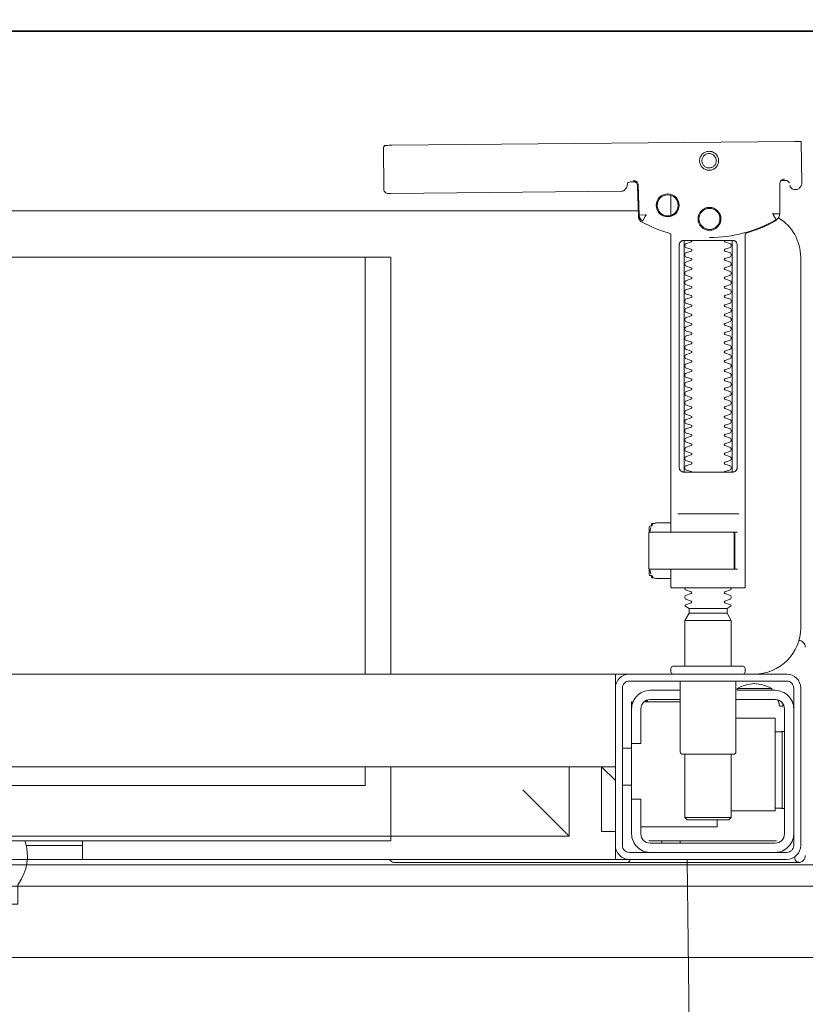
# Model space of a CAD drawing. Header units: millimetres. Extents: x 23192 to 177760, y -399809 to -79279.
# Tile 207 of 256: x 59283 to 59300, y -197840 to -197819. Entities that reach past the tile are written whole.
import ezdxf

# ---------------------------------------------------------------- set-up
doc = ezdxf.new("R2010")
doc.units = ezdxf.units.MM
doc.layers.get('0').update_dxf_attribs({"lineweight": 0})
for name, color, linetype, lineweight in [('!! 2  nowe sciany - remont', 2, 'Continuous', 35), ('!! 2 ZABUDOWA GK-MDF', 54, 'Continuous', 13), ('!! 2_wypos-sanitarne', 240, 'Continuous', 9), ('!! wymiary osi', 250, 'Continuous', 9)]:
    doc.layers.add(name, color=color, linetype=linetype, lineweight=lineweight)
doc.layers.add('!!_@ wypos sanit nd', color=7, linetype='Continuous', lineweight=0, plot=False)
doc.layers.add('Powierzchnia', color=140, linetype='Continuous', lineweight=5, plot=False)
doc.styles.add('TXT', font='simplex.shx')
doc.dimstyles.new('DIM50', dxfattribs={"dimscale": 5, "dimtxt": 2.5, "dimasz": 1.5, "dimexe": 0, "dimexo": 0, "dimgap": 0.5, "dimtad": 1, "dimdec": 4, "dimrnd": 0.5, "dimdsep": 46, "dimtxsty": 'TXT', "dimblk1": 'TICK1', "dimblk2": 'TICK1', "dimsah": 1, "dimcen": 0, "dimse1": 1, "dimse2": 1, "dimclrd": 1, "dimclre": 7, "dimclrt": 9, "dimadec": 0, "dimazin": 0, "dimtfac": 1, "dimtdec": 4, "dimtmove": 2, "dimatfit": 3, "dimldrblk": 'TICK1', "dimfxl": 1, "dimtolj": 1, "dimarcsym": 0})

# ---------------------------------------------------------------- blocks, each defined once
blk = doc.blocks.new('A$C324a30b8')
for points in [[(0.17552, 0), (0.17692, -0.11958), (0.17797, -0.23916), (0.17832, -0.47832)], [(-0.17552, 0), (0.17552, 0)]]:
    blk.add_lwpolyline(points)
blk = doc.blocks.new('A$C4ebe9e89')
for points in [[(0.16424, 0.15596), (0.16327, 0.15595), (0.16304, 0.15592), (0.16283, 0.15584), (0.16262, 0.15571), (0.16265, 0.15575), (0.16259, 0.15555), (0.16257, 0.15535, -0.157432), (0.16238, 0.15476), (0.1621, 0.15436, -0.241147), (0.16129, 0.15393), (0.1115, 0.15346), (0.11134, 0.15345), (0.11119, 0.15345), (0.11107, 0.15345), (0.11094, 0.15346), (0.11078, 0.15348), (0.11062, 0.15353), (0.11047, 0.15361), (0.11033, 0.15371), (0.11022, 0.15383), (0.11012, 0.15397), (0.11005, 0.15412), (0.11001, 0.15428), (0.11, 0.15445), (0.10995, 0.16345), (0.11023, 0.16384)], [(0.19647, 0.15658), (0.19626, 0.15656), (0.19605, 0.15648), (0.19585, 0.15635), (0.19566, 0.15614, 0.132231), (0.19551, 0.15564), (0.19546, 0.14909)], [(0.19768, 0.15528, 0.415336), (0.19869, 0.15429)], [(0.19885, 0.1543), (0.19898, 0.1543), (0.19913, 0.15431), (0.19927, 0.15434), (0.19941, 0.1544), (0.19953, 0.15447), (0.19965, 0.15456), (0.19975, 0.15466), (0.20007, 0.15512, 0.158481), (0.20026, 0.15571)], [(0.18031, 0.14393, 0.125713), (0.19466, 0.14774, 0.121439), (0.19519, 0.14823, -0.262119), (0.2, 0.13968), (0.2, 0.05968, -0.414214), (0.19, 0.04968), (0.18752, 0.04968, 0.405519), (0.188, 0.05018), (0.188, 0.05088, 0.414214), (0.1875, 0.05138), (0.1725, 0.05138, 0.414214), (0.172, 0.05088), (0.172, 0.05018, 0.405519), (0.17249, 0.04968, 0.001664), (0.15993, 0.04968)], [(0.172, 0.07232), (0.172, 0.06852, 0.414214), (0.1722, 0.06832), (0.18462, 0.06832), (0.1878, 0.06832, 0.414214), (0.188, 0.06852), (0.188, 0.14485), (0.18885, 0.1451), (0.18969, 0.14537), (0.19052, 0.14568), (0.19134, 0.146), (0.19215, 0.14635), (0.19295, 0.14672), (0.19374, 0.14712), (0.19456, 0.14756), (0.19465, 0.14762), (0.19473, 0.14768), (0.19481, 0.14775), (0.19488, 0.14782), (0.19495, 0.1479), (0.19502, 0.14799)], [(0.17647, 0.09332, 0.182836), (0.17637, 0.09341), (0.17515, 0.09381, 0.050055), (0.175, 0.09408), (0.175, 0.09436, 0.050055), (0.17515, 0.09462), (0.17637, 0.09503, 0.719897), (0.17637, 0.09541), (0.17515, 0.09581, 0.050055), (0.175, 0.09608), (0.175, 0.09636, 0.050055), (0.17515, 0.09662), (0.17637, 0.09703, 0.719897), (0.17637, 0.09741), (0.17515, 0.09781, 0.050055), (0.175, 0.09808), (0.175, 0.09836, 0.050055), (0.17515, 0.09862), (0.17637, 0.09903, 0.719897), (0.17637, 0.09941), (0.17515, 0.09981, 0.050055), (0.175, 0.10008), (0.175, 0.10036, 0.050055), (0.17515, 0.10062), (0.17637, 0.10103, 0.719897), (0.17637, 0.10141), (0.17515, 0.10181, 0.050055), (0.175, 0.10208), (0.175, 0.10236, 0.050055), (0.17515, 0.10262), (0.17637, 0.10303, 0.719897), (0.17637, 0.10341), (0.17515, 0.10381, 0.050055), (0.175, 0.10408), (0.175, 0.10436, 0.050055), (0.17515, 0.10462), (0.17637, 0.10503, 0.719897), (0.17637, 0.10541), (0.17515, 0.10581, 0.050055), (0.175, 0.10608), (0.175, 0.10636, 0.050055), (0.17515, 0.10662), (0.17637, 0.10703, 0.719897), (0.17637, 0.10741), (0.17515, 0.10781, 0.050055), (0.175, 0.10808), (0.175, 0.10836, 0.050055), (0.17515, 0.10862), (0.17637, 0.10903, 0.719897), (0.17637, 0.10941), (0.17515, 0.10981, 0.050055), (0.175, 0.11008), (0.175, 0.11036, 0.050055), (0.17515, 0.11062), (0.17637, 0.11103, 0.719897), (0.17637, 0.11141), (0.17515, 0.11181, 0.050055), (0.175, 0.11208), (0.175, 0.11236, 0.050055), (0.17515, 0.11262), (0.17637, 0.11303, 0.719897), (0.17637, 0.11341), (0.17515, 0.11381, 0.050055), (0.175, 0.11408), (0.175, 0.11436, 0.050055), (0.17515, 0.11462), (0.17637, 0.11503, 0.719897), (0.17637, 0.11541), (0.17515, 0.11581, 0.050055), (0.175, 0.11608), (0.175, 0.11636, 0.050055), (0.17515, 0.11662), (0.17637, 0.11703, 0.719897), (0.17637, 0.11741), (0.17515, 0.11781, 0.050055), (0.175, 0.11808), (0.175, 0.11836, 0.050055), (0.17515, 0.11862), (0.17637, 0.11903, 0.719897), (0.17637, 0.11941), (0.17515, 0.11981, 0.050055), (0.175, 0.12008), (0.175, 0.12036, 0.050055), (0.17515, 0.12062), (0.17637, 0.12103, 0.719897), (0.17637, 0.12141), (0.17515, 0.12181, 0.050055), (0.175, 0.12208), (0.175, 0.12236, 0.050055), (0.17515, 0.12262), (0.17637, 0.12303, 0.719897), (0.17637, 0.12341), (0.17515, 0.12381, 0.050055), (0.175, 0.12408), (0.175, 0.12436, 0.050055), (0.17515, 0.12462), (0.17637, 0.12503, 0.719897), (0.17637, 0.12541), (0.17515, 0.12581, 0.050055), (0.175, 0.12608), (0.175, 0.12636, 0.050055), (0.17515, 0.12662), (0.17637, 0.12703, 0.719897), (0.17637, 0.12741), (0.17515, 0.12781, 0.050055), (0.175, 0.12808), (0.175, 0.12836, 0.050055), (0.17515, 0.12862), (0.17637, 0.12903, 0.719897), (0.17637, 0.12941), (0.17515, 0.12981, 0.050055), (0.175, 0.13008), (0.175, 0.13036, 0.050055), (0.17515, 0.13062), (0.17637, 0.13103, 0.719897), (0.17637, 0.13141), (0.17515, 0.13181, 0.050055), (0.175, 0.13208), (0.175, 0.13236, 0.050055), (0.17515, 0.13262), (0.17637, 0.13303, 0.719897), (0.17637, 0.13341), (0.17515, 0.13381, 0.050055), (0.175, 0.13408), (0.175, 0.13436, 0.050055), (0.17515, 0.13462), (0.17637, 0.13503, 0.719897), (0.17637, 0.13541), (0.17515, 0.13581, 0.050055), (0.175, 0.13608), (0.175, 0.13636, 0.050055), (0.17515, 0.13662), (0.17637, 0.13703, 0.719897), (0.17637, 0.13741), (0.17515, 0.13781, 0.050055), (0.175, 0.13808), (0.175, 0.13836, 0.050055), (0.17515, 0.13862), (0.17637, 0.13903, 0.719897), (0.17637, 0.13941), (0.17515, 0.13981, 0.050055), (0.175, 0.14008), (0.175, 0.14036, 0.050055), (0.17515, 0.14062), (0.17637, 0.14103, 0.719897), (0.17637, 0.14141), (0.17515, 0.14181, 0.050055), (0.175, 0.14208), (0.175, 0.14236, 0.050055), (0.17515, 0.14262), (0.17637, 0.14303, 0.474594), (0.17647, 0.14332)], [(0.18353, 0.14332, 0.474594), (0.18364, 0.14303), (0.18486, 0.14262, 0.050055), (0.185, 0.14236), (0.185, 0.14208, 0.050055), (0.18486, 0.14181), (0.18364, 0.14141, 0.719897), (0.18364, 0.14103), (0.18486, 0.14062, 0.050055), (0.185, 0.14036), (0.185, 0.14008, 0.050055), (0.18486, 0.13981), (0.18364, 0.13941, 0.719897), (0.18364, 0.13903), (0.18486, 0.13862, 0.050055), (0.185, 0.13836), (0.185, 0.13808, 0.050055), (0.18486, 0.13781), (0.18364, 0.13741, 0.719897), (0.18364, 0.13703), (0.18486, 0.13662, 0.050055), (0.185, 0.13636), (0.185, 0.13608, 0.050055), (0.18486, 0.13581), (0.18364, 0.13541, 0.719897), (0.18364, 0.13503), (0.18486, 0.13462, 0.050055), (0.185, 0.13436), (0.185, 0.13408, 0.050055), (0.18486, 0.13381), (0.18364, 0.13341, 0.719897), (0.18364, 0.13303), (0.18486, 0.13262, 0.050055), (0.185, 0.13236), (0.185, 0.13208, 0.050055), (0.18486, 0.13181), (0.18364, 0.13141, 0.719897), (0.18364, 0.13103), (0.18486, 0.13062, 0.050055), (0.185, 0.13036), (0.185, 0.13008, 0.050055), (0.18486, 0.12981), (0.18364, 0.12941, 0.719897), (0.18364, 0.12903), (0.18486, 0.12862, 0.050055), (0.185, 0.12836), (0.185, 0.12808, 0.050055), (0.18486, 0.12781), (0.18364, 0.12741, 0.719897), (0.18364, 0.12703), (0.18486, 0.12662, 0.050055), (0.185, 0.12636), (0.185, 0.12608, 0.050055), (0.18486, 0.12581), (0.18364, 0.12541, 0.719897), (0.18364, 0.12503), (0.18486, 0.12462, 0.050055), (0.185, 0.12436), (0.185, 0.12408, 0.050055), (0.18486, 0.12381), (0.18364, 0.12341, 0.719897), (0.18364, 0.12303), (0.18486, 0.12262, 0.050055), (0.185, 0.12236), (0.185, 0.12208, 0.050055), (0.18486, 0.12181), (0.18364, 0.12141, 0.719897), (0.18364, 0.12103), (0.18486, 0.12062, 0.050055), (0.185, 0.12036), (0.185, 0.12008, 0.050055), (0.18486, 0.11981), (0.18364, 0.11941, 0.719897), (0.18364, 0.11903), (0.18486, 0.11862, 0.050055), (0.185, 0.11836), (0.185, 0.11808, 0.050055), (0.18486, 0.11781), (0.18364, 0.11741, 0.719897), (0.18364, 0.11703), (0.18486, 0.11662, 0.050055), (0.185, 0.11636), (0.185, 0.11608, 0.050055), (0.18486, 0.11581), (0.18364, 0.11541, 0.719897), (0.18364, 0.11503), (0.18486, 0.11462, 0.050055), (0.185, 0.11436), (0.185, 0.11408, 0.050055), (0.18486, 0.11381), (0.18364, 0.11341, 0.719897), (0.18364, 0.11303), (0.18486, 0.11262, 0.050055), (0.185, 0.11236), (0.185, 0.11208, 0.050055), (0.18486, 0.11181), (0.18364, 0.11141, 0.719897), (0.18364, 0.11103), (0.18486, 0.11062, 0.050055), (0.185, 0.11036), (0.185, 0.11008, 0.050055), (0.18486, 0.10981), (0.18364, 0.10941, 0.719897), (0.18364, 0.10903), (0.18486, 0.10862, 0.050055), (0.185, 0.10836), (0.185, 0.10808, 0.050055), (0.18486, 0.10781), (0.18364, 0.10741, 0.719897), (0.18364, 0.10703), (0.18486, 0.10662, 0.050055), (0.185, 0.10636), (0.185, 0.10608, 0.050055), (0.18486, 0.10581), (0.18364, 0.10541, 0.719897), (0.18364, 0.10503), (0.18486, 0.10462, 0.050055), (0.185, 0.10436), (0.185, 0.10408, 0.050055), (0.18486, 0.10381), (0.18364, 0.10341, 0.719897), (0.18364, 0.10303), (0.18486, 0.10262, 0.050055), (0.185, 0.10236), (0.185, 0.10208, 0.050055), (0.18486, 0.10181), (0.18364, 0.10141, 0.719897), (0.18364, 0.10103), (0.18486, 0.10062, 0.050055), (0.185, 0.10036), (0.185, 0.10008, 0.050055), (0.18486, 0.09981), (0.18364, 0.09941, 0.719897), (0.18364, 0.09903), (0.18486, 0.09862, 0.050055), (0.185, 0.09836), (0.185, 0.09808, 0.050055), (0.18486, 0.09781), (0.18364, 0.09741, 0.719897), (0.18364, 0.09703), (0.18486, 0.09662, 0.050055), (0.185, 0.09636), (0.185, 0.09608, 0.050055), (0.18486, 0.09581), (0.18364, 0.09541, 0.719897), (0.18364, 0.09503), (0.18486, 0.09462, 0.050055), (0.185, 0.09436), (0.185, 0.09408, 0.050055), (0.18486, 0.09381), (0.18364, 0.09341, 0.182836), (0.18353, 0.09332)], [(0.18575, 0.07252), (0.18575, 0.08011), (0.18572, 0.08022), (0.18564, 0.08029), (0.18555, 0.08032), (0.18565, 0.0803), (0.18573, 0.08024), (0.18577, 0.08014), (0.18577, 0.07252), (0.18574, 0.07241), (0.18567, 0.07234), (0.18547, 0.07232), (0.18558, 0.07237), (0.18564, 0.07252), (0.18564, 0.08012), (0.18557, 0.08027), (0.18547, 0.08032), (0.16743, 0.08032, 0.414214), (0.16723, 0.08012), (0.16723, 0.07252, 0.414214), (0.16743, 0.07232), (0.18547, 0.07232)], [(0.18556, 0.07232, 0.414213), (0.18576, 0.07252), (0.18575, 0.08011), (0.18575, 0.07252), (0.18572, 0.07241), (0.18565, 0.07234), (0.18555, 0.07232)], [(0.175, 0.06836), (0.175, 0.06812, -0.050055), (0.17515, 0.06786), (0.17636, 0.06745, -0.719897), (0.17636, 0.06707), (0.17515, 0.06666, -0.050055), (0.175, 0.0664), (0.175, 0.06612, -0.050055), (0.17515, 0.06586), (0.17636, 0.06545, -0.719897), (0.17636, 0.06507), (0.17515, 0.06466, -0.050055), (0.175, 0.0644), (0.1759, 0.06388), (0.1759, 0.06282), (0.175, 0.06126), (0.175, 0.05138)], [(0.185, 0.06836), (0.185, 0.06812, 0.050055), (0.18486, 0.06786), (0.18364, 0.06745, 0.719897), (0.18364, 0.06707), (0.18486, 0.06666, 0.050055), (0.185, 0.0664), (0.185, 0.06612, 0.050055), (0.18486, 0.06586), (0.18364, 0.06545, 0.719897), (0.18364, 0.06507), (0.18486, 0.06466, 0.050055), (0.185, 0.0644), (0.1841, 0.06388), (0.1841, 0.06282), (0.185, 0.06126), (0.185, 0.05138)], [(0.20011, 0.05684, 0.126559), (0.19962, 0.05693)], [(0.20099, 0.05547, 0.198909), (0.20055, 0.05654, 0.091301), (0.20011, 0.05684)], [(0.174, 0.04818), (0.174, 0.03288, 0.414214), (0.1745, 0.03238), (0.1855, 0.03238, 0.414214), (0.186, 0.03288), (0.186, 0.04818)], [(0.19375, 0.04656, 0.119096), (0.19, 0.04764, 0.119096), (0.18625, 0.04656)], [(0.16379, 0.04368), (0.1635, 0.04368), (0.1635, 0.04218, -0.414214), (0.1675, 0.04618), (0.174, 0.04618)], [(0.19375, 0.04618), (0.19375, 0.04656), (0.18625, 0.04656), (0.18625, 0.04618), (0.1945, 0.04618, -0.414214), (0.1985, 0.04218)], [(0.174, 0.04418), (0.1675, 0.04418, 0.414214), (0.1655, 0.04218), (0.1655, 0.03468), (0.1635, 0.03468), (0.1635, 0.01518, 0.414214), (0.1675, 0.01118)], [(0.1635, 0.02268), (0.1655, 0.02268), (0.1655, 0.01518, 0.414214), (0.1675, 0.01318), (0.1945, 0.01318, 0.414214), (0.1965, 0.01518), (0.1965, 0.04218, 0.414214), (0.1945, 0.04418), (0.186, 0.04418)], [(0.1945, 0.03721), (0.19515, 0.03722), (0.19542, 0.03722), (0.1956, 0.03722), (0.19567, 0.03722, 0.116465), (0.19589, 0.03728), (0.19601, 0.03733), (0.19601, 0.02063), (0.19589, 0.02068, 0.116465), (0.19567, 0.02074), (0.19542, 0.02074), (0.19515, 0.02074), (0.1945, 0.02075)], [(0.1945, 0.01118, 0.414214), (0.1985, 0.01518)], [(-0.04, 0.01368), (-0.03255, 0.01368, 0.236962), (-0.03118, 0.00443, -0.154353), (-0.031, 0.00386), (-0.031, 0), (0.031, 0), (0.031, 0.00386, -0.154353), (0.03118, 0.00443, 0.236962), (0.03256, 0.01368), (0.04, 0.01368)], [(0.11124, 0.00968), (0.11142, 0.00944), (0.11165, 0.00925), (0.11192, 0.0091), (0.1122, 0.00901), (0.1125, 0.00898), (0.1623, 0.00898, 0.326231), (0.16325, 0.00968)], [(0.1987, 0.01002, 0.000114), (0.1987, 0.01002, 0.517015), (0.20003, 0.00909), (0.19993, 0.00905), (0.19983, 0.00903), (0.19971, 0.009), (0.19958, 0.00899), (0.19948, 0.00899), (0.19903, 0.00899), (0.19841, 0.00899), (0.19771, 0.00899), (0.16428, 0.00899), (0.16393, 0.00899), (0.16357, 0.00899), (0.16323, 0.00899), (0.16294, 0.00899), (0.16269, 0.00899), (0.16249, 0.00899), (0.16237, 0.00899)], [(0.20011, 0.00912, 0.091301), (0.20055, 0.00942, 0.198909), (0.20099, 0.01048)]]:
    blk.add_lwpolyline(points, format="xyb")
for points in [[(0.19864, 0.1647), (0.11173, 0.16387)], [(0.20013, 0.1647), (0.20026, 0.15571)], [(0.16386, 0.15607), (0.16409, 0.15602), (0.16425, 0.15596), (0.1644, 0.15586), (0.16453, 0.15574), (0.16463, 0.1556), (0.16471, 0.15544), (0.16476, 0.15527), (0.16478, 0.1551), (0.16496, 0.14854), (0.16497, 0.14842), (0.16498, 0.14832), (0.16501, 0.14822), (0.16503, 0.14812), (0.16507, 0.14802), (0.16511, 0.14793), (0.16516, 0.14784), (0.16521, 0.14775), (0.16528, 0.14767), (0.16535, 0.14758), (0.16542, 0.14751), (0.1655, 0.14744), (0.16558, 0.14737), (0.16567, 0.14731), (0.16576, 0.14726), (0.16651, 0.14688), (0.16727, 0.14651), (0.16803, 0.14617), (0.16881, 0.14585), (0.1696, 0.14555), (0.17039, 0.14527), (0.17119, 0.14502), (0.172, 0.14478), (0.172, 0.08032)], [(0.1651, 0.14871), (0.16492, 0.1553), (0.1649, 0.15547), (0.16485, 0.15563), (0.16478, 0.15579), (0.16468, 0.15592), (0.16455, 0.15604), (0.16441, 0.15614), (0.16425, 0.15621), (0.16409, 0.15626), (0.16391, 0.15627)], [(0.19757, 0.15573), (0.19749, 0.15586), (0.19739, 0.15598), (0.19727, 0.15608), (0.19713, 0.15617), (0.19698, 0.15623), (0.19683, 0.15626), (0.19667, 0.15627), (0.19577, 0.15626)], [(0.172, 0.15305), (0.172, 0.14874)], [(0.16493, 0.14968), (-0.16477, 0.14968)], [(0.17483, 0.14232), (0.17483, 0.09432)], [(0.18523, 0.09432), (0.18523, 0.14232)], [(-0.11847, 0.04968), (-0.11847, 0.13968), (0.11153, 0.13968), (0.11153, 0.04968)], [(0.10602, 0.13968), (0.10602, 0.04968)], [(0.18662, 0.08432), (0.17345, 0.08432)], [(0.16732, 0.08028), (0.16732, 0.08144), (0.16736, 0.08156), (0.16746, 0.08164), (0.16767, 0.08169)], [(0.16751, 0.08053), (0.16754, 0.08079), (0.16766, 0.08132)], [(0.16811, 0.08203), (0.16776, 0.08162), (0.16776, 0.08196), (0.16779, 0.08207), (0.16786, 0.08214), (0.16797, 0.08218), (0.1681, 0.08219), (0.16822, 0.08219), (0.16842, 0.08221), (0.16887, 0.08232), (0.172, 0.08232)], [(0.16848, 0.08224), (0.16856, 0.0823), (0.16876, 0.08232)], [(0.17371, 0.08032), (0.18481, 0.08032), (0.18637, 0.08032)], [(0.16767, 0.07094), (0.16756, 0.07096), (0.16746, 0.07099), (0.16737, 0.07106), (0.16732, 0.0712), (0.16732, 0.07235)], [(0.18558, 0.07232), (0.18637, 0.07232)], [(0.16766, 0.07131), (0.16754, 0.07185), (0.16751, 0.0721)], [(0.172, 0.07032), (0.16887, 0.07032), (0.16842, 0.07042), (0.16831, 0.07044), (0.1682, 0.07044), (0.16806, 0.07045), (0.16795, 0.07046), (0.16783, 0.07052), (0.16776, 0.07067), (0.16776, 0.07101), (0.16811, 0.07061)], [(0.16876, 0.07032), (0.16866, 0.07032), (0.16848, 0.0704)], [(0.1759, 0.06388), (0.1841, 0.06388)], [(0.1841, 0.06282), (0.1759, 0.06282)], [(0.185, 0.06126), (0.175, 0.06126)], [(0.19963, 0.05696), (0.19976, 0.05695), (0.19988, 0.05692), (0.20001, 0.05688)], [(-0.16, 0.04668), (-0.16, 0.04968), (0.16, 0.04968), (0.16, 0.04668)], [(0.16, 0.03368), (0.16, 0.04568)], [(0.174, 0.04368), (0.16618, 0.04368)], [(0.167, 0.04412), (0.16693, 0.04403), (0.16687, 0.04393), (0.16681, 0.04381), (0.16675, 0.04368)], [(0.19499, 0.04412), (0.19506, 0.04404), (0.19512, 0.04395), (0.19517, 0.04385), (0.19521, 0.04376), (0.19525, 0.04365), (0.19528, 0.04355), (0.19531, 0.04344), (0.19533, 0.04333), (0.19535, 0.04322), (0.19537, 0.04311), (0.19538, 0.04301), (0.19539, 0.04291), (0.19538, 0.04281), (0.19547, 0.04278), (0.19557, 0.04278), (0.19568, 0.04278), (0.19578, 0.04278), (0.19589, 0.04278), (0.19613, 0.04278), (0.19616, 0.04288), (0.19615, 0.04299), (0.19613, 0.04311), (0.19609, 0.04324), (0.19605, 0.04336), (0.19594, 0.04357)], [(0.1635, 0.03468), (0.1635, 0.04218)], [(0.186, 0.04018), (0.1945, 0.04018), (0.1945, 0.02018), (0.185, 0.02018)], [(0.19591, 0.03729), (0.19602, 0.03729), (0.19616, 0.03729), (0.19632, 0.03729), (0.1965, 0.03729)], [(0.1615, 0.03368), (0.1635, 0.03368)], [(0.175, 0.03238), (0.175, 0.01872), (0.1755, 0.01822), (0.1845, 0.01822), (0.185, 0.01872), (0.185, 0.03238)], [(0.16, 0.02668), (0.157, 0.02968), (0.16, 0.02968), (-0.16, 0.02968), (-0.157, 0.02968), (-0.16, 0.02668)], [(0.10602, 0.02968), (0.10602, 0.0256), (-0.11847, 0.0256)], [(0.11153, 0.02968), (0.11153, 0.01468), (0.15, 0.01468)], [(0.14, 0.02468), (0.15, 0.01468), (0.15, 0.02968)], [(0.16, 0.01568), (0.157, 0.01568), (0.157, 0.02968)], [(0.1615, 0.02568), (0.1635, 0.02568)], [(0.1965, 0.02067), (0.19632, 0.02067), (0.19616, 0.02067), (0.19602, 0.02067), (0.19591, 0.02067)], [(0.1655, 0.01668), (0.182, 0.01668), (0.182, 0.01822)], [(0.185, 0.01872), (0.175, 0.01872)], [(0.045, 0.01368), (0.045, 0.00968)], [(0.16722, 0.01368), (0.19467, 0.01368), (0.19478, 0.01368)], [(0.17, 0.01318), (0.17, 0.01368)], [(0.174, 0.01318), (0.174, 0.01368)], [(0.03283, 0.01268), (0.045, 0.01268)], [(0.16, 0.01268), (0.16, 0.00968), (0.03305, 0.00968)]]:
    blk.add_lwpolyline(points)
for points in [[(0.18024, 0.15848), (0.18044, 0.15849), (0.18064, 0.15852), (0.18084, 0.15857), (0.18103, 0.15864), (0.18121, 0.15873), (0.18138, 0.15883), (0.18154, 0.15895), (0.18168, 0.15909), (0.18182, 0.15924), (0.18194, 0.1594), (0.18204, 0.15958), (0.18212, 0.15976), (0.18219, 0.15995), (0.18224, 0.16014), (0.18226, 0.16034), (0.18227, 0.16054), (0.18226, 0.16075), (0.18223, 0.16094), (0.18218, 0.16114), (0.18211, 0.16133), (0.18202, 0.16151), (0.18191, 0.16168), (0.18179, 0.16184), (0.18166, 0.16199), (0.18151, 0.16212), (0.18134, 0.16224), (0.18117, 0.16234), (0.18099, 0.16242), (0.1808, 0.16249), (0.1806, 0.16254), (0.1804, 0.16256), (0.1802, 0.16257), (0.18, 0.16256), (0.1798, 0.16253), (0.17961, 0.16248), (0.17942, 0.16241), (0.17924, 0.16232), (0.17907, 0.16222), (0.17891, 0.1621), (0.17876, 0.16196), (0.17863, 0.16181), (0.17851, 0.16165), (0.17841, 0.16147), (0.17832, 0.16129), (0.17826, 0.1611), (0.17821, 0.1609), (0.17818, 0.16071), (0.17818, 0.1605), (0.17819, 0.1603), (0.17822, 0.16011), (0.17827, 0.15991), (0.17834, 0.15972), (0.17843, 0.15954), (0.17853, 0.15937), (0.17865, 0.15921), (0.17879, 0.15906), (0.17894, 0.15893), (0.1791, 0.15881), (0.17928, 0.15871), (0.17946, 0.15863), (0.17965, 0.15856), (0.17984, 0.15851), (0.18004, 0.15849)], [(0.18024, 0.15897), (0.18039, 0.15898), (0.18054, 0.159), (0.18068, 0.15904), (0.18083, 0.15909), (0.18096, 0.15916), (0.18109, 0.15924), (0.18121, 0.15933), (0.18133, 0.15943), (0.18143, 0.15955), (0.18152, 0.15967), (0.18159, 0.1598), (0.18166, 0.15994), (0.18171, 0.16008), (0.18174, 0.16023), (0.18176, 0.16038), (0.18177, 0.16053), (0.18176, 0.16068), (0.18174, 0.16084), (0.1817, 0.16098), (0.18165, 0.16113), (0.18158, 0.16126), (0.1815, 0.16139), (0.18141, 0.16151), (0.1813, 0.16162), (0.18119, 0.16173), (0.18107, 0.16182), (0.18094, 0.16189), (0.1808, 0.16196), (0.18066, 0.16201), (0.18051, 0.16204), (0.18036, 0.16206), (0.18021, 0.16207), (0.18005, 0.16206), (0.1799, 0.16204), (0.17976, 0.162), (0.17961, 0.16194), (0.17948, 0.16188), (0.17935, 0.1618), (0.17923, 0.16171), (0.17911, 0.1616), (0.17901, 0.16149), (0.17892, 0.16137), (0.17885, 0.16124), (0.17878, 0.1611), (0.17873, 0.16095), (0.1787, 0.16081), (0.17868, 0.16066), (0.17867, 0.1605), (0.17868, 0.16035), (0.1787, 0.1602), (0.17874, 0.16005), (0.17879, 0.15991), (0.17886, 0.15977), (0.17894, 0.15964), (0.17903, 0.15952), (0.17914, 0.15941), (0.17925, 0.15931), (0.17937, 0.15922), (0.1795, 0.15914), (0.17964, 0.15908), (0.17978, 0.15903), (0.17993, 0.159), (0.18008, 0.15897)], [(0.16587, 0.14754), (0.16582, 0.14756), (0.16577, 0.1476), (0.16573, 0.14763), (0.16568, 0.14767), (0.16563, 0.14771), (0.16558, 0.14776), (0.16553, 0.14781), (0.16549, 0.14786), (0.16544, 0.14791), (0.1654, 0.14797), (0.16536, 0.14803), (0.16533, 0.14809), (0.16529, 0.14815), (0.16526, 0.14821), (0.16524, 0.14828), (0.16521, 0.14834), (0.16519, 0.14841), (0.16517, 0.14847), (0.16516, 0.14854), (0.16515, 0.1486), (0.16514, 0.14866), (0.16513, 0.14872), (0.16513, 0.14877), (0.16518, 0.14879), (0.16643, 0.14884), (0.16648, 0.14884), (0.16654, 0.14884), (0.16659, 0.14886), (0.16664, 0.14883), (0.16661, 0.14879), (0.16658, 0.14874), (0.16656, 0.14869), (0.16653, 0.14863), (0.16594, 0.14754)], [(0.18533, 0.14332), (0.18542, 0.14331), (0.1855, 0.1433), (0.18559, 0.14329), (0.18567, 0.14326), (0.18575, 0.14323), (0.18583, 0.14319), (0.18591, 0.14314), (0.18598, 0.14308), (0.18604, 0.14302), (0.1861, 0.14294), (0.18615, 0.14286), (0.18619, 0.14276), (0.18623, 0.14266), (0.18626, 0.14255), (0.18627, 0.14243), (0.18628, 0.14232), (0.18628, 0.09432), (0.18627, 0.0942), (0.18626, 0.09409), (0.18623, 0.09398), (0.18619, 0.09387), (0.18615, 0.09378), (0.1861, 0.09369), (0.18604, 0.09362), (0.18598, 0.09355), (0.18591, 0.09349), (0.18583, 0.09344), (0.18575, 0.0934), (0.18567, 0.09337), (0.18559, 0.09335), (0.1855, 0.09333), (0.18542, 0.09332), (0.18533, 0.09332), (0.17475, 0.09332), (0.17466, 0.09332), (0.17457, 0.09333), (0.17449, 0.09335), (0.1744, 0.09337), (0.17432, 0.0934), (0.17424, 0.09344), (0.17416, 0.09349), (0.17409, 0.09355), (0.17403, 0.09362), (0.17397, 0.09369), (0.17392, 0.09378), (0.17387, 0.09387), (0.17384, 0.09398), (0.17381, 0.09409), (0.17379, 0.0942), (0.17379, 0.09432), (0.17379, 0.14232), (0.17379, 0.14243), (0.17381, 0.14255), (0.17384, 0.14266), (0.17387, 0.14276), (0.17392, 0.14286), (0.17397, 0.14294), (0.17403, 0.14302), (0.17409, 0.14308), (0.17416, 0.14314), (0.17424, 0.14319), (0.17432, 0.14323), (0.1744, 0.14326), (0.17449, 0.14329), (0.17457, 0.1433), (0.17466, 0.14331), (0.17475, 0.14332)], [(-0.11847, 0.01368), (0.11153, 0.01368), (0.11153, 0.01468), (-0.11847, 0.01468)]]:
    blk.add_lwpolyline(points, close=True)
for points in [[(0.19546, 0.14908), (0.19546, 0.14908), (0.19546, 0.14908), (0.19546, 0.14909), (0.19546, 0.14909), (0.19546, 0.14909), (0.19546, 0.14909), (0.19546, 0.14909), (0.19546, 0.14909), (0.19546, 0.14909), (0.19546, 0.14909), (0.19546, 0.14909), (0.19546, 0.14909), (0.19546, 0.14909), (0.19546, 0.14909), (0.19546, 0.14909), (0.19546, 0.14909), (0.19546, 0.14909), (0.19546, 0.14909), (0.19546, 0.14909), (0.19546, 0.14908), (0.19546, 0.14908), (0.19546, 0.14908), (0.19546, 0.14908), (0.19546, 0.14908), (0.19546, 0.14908), (0.19546, 0.14908), (0.19546, 0.14908), (0.19546, 0.14908), (0.19546, 0.14908), (0.19546, 0.14908), (0.19546, 0.14908), (0.19546, 0.14908), (0.19546, 0.14908), (0.19546, 0.14908), (0.19546, 0.14908), (0.19546, 0.14908), (0.19546, 0.14909), (0.19545, 0.14909), (0.19545, 0.14909), (0.19545, 0.14909), (0.19545, 0.14909), (0.19545, 0.14909), (0.19545, 0.14909), (0.19545, 0.14909), (0.19545, 0.14909), (0.19544, 0.14909), (0.19544, 0.14908), (0.19544, 0.14908), (0.19544, 0.14908), (0.19544, 0.14908), (0.19543, 0.14908), (0.19543, 0.14908), (0.19543, 0.14908), (0.19543, 0.14908), (0.19543, 0.14908), (0.19543, 0.14908), (0.19543, 0.14908), (0.19542, 0.14908), (0.19542, 0.14908), (0.19542, 0.14908), (0.19542, 0.14908), (0.19542, 0.14908), (0.19541, 0.14908), (0.19541, 0.14908), (0.19541, 0.14908), (0.19541, 0.14908), (0.19541, 0.14908), (0.1954, 0.14908), (0.1954, 0.14908), (0.1954, 0.14908), (0.19539, 0.14908), (0.19539, 0.14908), (0.19538, 0.14909), (0.19537, 0.14909), (0.19537, 0.14909), (0.19536, 0.14909), (0.19536, 0.14909), (0.19536, 0.14909), (0.19535, 0.14909), (0.19535, 0.14909), (0.19534, 0.14909), (0.19534, 0.14909), (0.19533, 0.14909), (0.19533, 0.14909), (0.19532, 0.14909), (0.19531, 0.14909), (0.19531, 0.14909), (0.1953, 0.14909), (0.19529, 0.14909), (0.19529, 0.14909), (0.19528, 0.14909), (0.19527, 0.14909), (0.19527, 0.14909), (0.19526, 0.14909), (0.19525, 0.14909), (0.19524, 0.14909), (0.19524, 0.14909), (0.19523, 0.14909), (0.19522, 0.14909), (0.19521, 0.14909), (0.1952, 0.14909), (0.19519, 0.14909), (0.19518, 0.14909), (0.19517, 0.14909), (0.19516, 0.14909), (0.19516, 0.14909), (0.19515, 0.14909), (0.19514, 0.14909), (0.19513, 0.14909), (0.19512, 0.14909), (0.19511, 0.14909), (0.1951, 0.14909), (0.19508, 0.14909), (0.19507, 0.14909), (0.19506, 0.14909), (0.19505, 0.14909), (0.19504, 0.14909), (0.19503, 0.14909), (0.19502, 0.14909), (0.19501, 0.14909), (0.195, 0.14909), (0.19499, 0.14909), (0.19497, 0.14909), (0.19496, 0.14909), (0.19495, 0.14909), (0.19494, 0.1491), (0.19493, 0.1491), (0.19491, 0.1491), (0.1949, 0.1491), (0.19489, 0.1491), (0.19488, 0.1491), (0.19486, 0.1491), (0.19485, 0.1491), (0.19484, 0.1491), (0.19483, 0.1491), (0.19481, 0.1491), (0.19469, 0.1491), (0.19464, 0.1491), (0.19459, 0.1491), (0.19456, 0.1491), (0.19453, 0.1491), (0.19451, 0.1491), (0.19448, 0.1491), (0.19446, 0.1491), (0.19443, 0.1491), (0.19441, 0.1491), (0.19438, 0.1491), (0.19435, 0.1491), (0.19433, 0.1491), (0.19431, 0.1491), (0.19428, 0.1491), (0.19427, 0.1491), (0.19426, 0.1491), (0.19423, 0.1491), (0.19422, 0.1491), (0.19421, 0.1491), (0.1942, 0.1491), (0.19418, 0.1491), (0.19418, 0.1491), (0.19417, 0.1491), (0.19417, 0.1491), (0.19416, 0.1491), (0.19416, 0.1491), (0.19415, 0.14911), (0.19414, 0.14911), (0.19414, 0.14911), (0.19413, 0.14911), (0.19413, 0.14911), (0.19412, 0.14911), (0.19412, 0.14911), (0.19412, 0.14911), (0.19411, 0.14911), (0.19411, 0.1491), (0.1941, 0.1491), (0.1941, 0.1491), (0.1941, 0.1491), (0.19409, 0.1491), (0.19409, 0.1491), (0.19409, 0.1491), (0.19409, 0.1491), (0.19408, 0.1491), (0.19408, 0.1491), (0.19408, 0.1491), (0.19407, 0.1491), (0.19407, 0.1491), (0.19406, 0.1491), (0.19406, 0.1491), (0.19406, 0.1491), (0.19406, 0.1491), (0.19405, 0.1491), (0.19405, 0.1491), (0.19405, 0.1491), (0.19405, 0.14911), (0.19404, 0.14911), (0.19404, 0.14911), (0.19404, 0.14911), (0.19403, 0.14911), (0.19403, 0.14911), (0.19402, 0.14912), (0.19402, 0.14912), (0.19402, 0.14912), (0.19401, 0.14912), (0.19401, 0.14912), (0.19401, 0.14912), (0.194, 0.14912), (0.194, 0.14912), (0.194, 0.14912), (0.194, 0.14912), (0.194, 0.14912), (0.194, 0.14912), (0.194, 0.14912), (0.19399, 0.14912), (0.19399, 0.14912), (0.19399, 0.14912), (0.19399, 0.14912), (0.19399, 0.14912), (0.19399, 0.14912), (0.19398, 0.14912), (0.19398, 0.14912), (0.19398, 0.14911), (0.19398, 0.14911), (0.19398, 0.14911), (0.19398, 0.14911), (0.19397, 0.14911), (0.19397, 0.14911), (0.19397, 0.1491), (0.19397, 0.1491), (0.19397, 0.1491), (0.19397, 0.1491), (0.19397, 0.1491), (0.19397, 0.14909), (0.19397, 0.14909), (0.19397, 0.14909), (0.19397, 0.14909), (0.19397, 0.14908), (0.19397, 0.14908), (0.19397, 0.14908), (0.19397, 0.14908), (0.19397, 0.14908), (0.19397, 0.14907), (0.19397, 0.14907), (0.19397, 0.14907), (0.19397, 0.14907), (0.19397, 0.14907), (0.19398, 0.14906), (0.19398, 0.14906), (0.19398, 0.14906), (0.19398, 0.14906), (0.19398, 0.14906), (0.19398, 0.14905), (0.19399, 0.14905), (0.19399, 0.14905), (0.19399, 0.14905), (0.194, 0.14904), (0.194, 0.14904), (0.19401, 0.14903), (0.19401, 0.14903), (0.19401, 0.14903), (0.19402, 0.14902), (0.19402, 0.14902), (0.19402, 0.14902), (0.19403, 0.14901), (0.19403, 0.14901), (0.19403, 0.14901), (0.19403, 0.149), (0.19403, 0.149), (0.19403, 0.149), (0.19404, 0.14899), (0.19404, 0.14899), (0.19404, 0.14899), (0.19404, 0.14899), (0.19404, 0.14898), (0.19404, 0.14898), (0.19404, 0.14898), (0.19405, 0.14897), (0.19405, 0.14897), (0.19405, 0.14897), (0.19405, 0.14896), (0.19405, 0.14896), (0.19406, 0.14895), (0.19406, 0.14895), (0.19406, 0.14895), (0.19406, 0.14894), (0.19407, 0.14894), (0.19407, 0.14893), (0.19407, 0.14893), (0.19408, 0.14892), (0.19408, 0.14891), (0.19409, 0.1489), (0.19409, 0.14889), (0.1941, 0.14888), (0.1941, 0.14887), (0.19411, 0.14886), (0.19412, 0.14884), (0.19414, 0.14881), (0.19416, 0.14877), (0.19418, 0.14873), (0.19419, 0.14871), (0.1942, 0.1487), (0.19421, 0.14868), (0.19422, 0.14866), (0.19423, 0.14864), (0.19434, 0.14845), (0.19435, 0.14844), (0.19435, 0.14842), (0.19436, 0.1484), (0.19437, 0.14839), (0.19438, 0.14837), (0.19439, 0.14836), (0.1944, 0.14834), (0.19441, 0.14832), (0.19441, 0.14831), (0.19442, 0.14829), (0.19443, 0.14828), (0.19444, 0.14826), (0.19445, 0.14825), (0.19446, 0.14823), (0.19446, 0.14822), (0.19447, 0.14821), (0.19448, 0.14819), (0.19449, 0.14818), (0.19449, 0.14816), (0.1945, 0.14815), (0.19451, 0.14814), (0.19452, 0.14813), (0.19452, 0.14811), (0.19453, 0.1481), (0.19454, 0.14809), (0.19454, 0.14808), (0.19455, 0.14806), (0.19456, 0.14805), (0.19456, 0.14804), (0.19457, 0.14803), (0.19457, 0.14802), (0.19458, 0.14801), (0.19458, 0.148), (0.19459, 0.14799), (0.1946, 0.14798), (0.1946, 0.14797), (0.19461, 0.14796), (0.19461, 0.14795), (0.19462, 0.14794), (0.19462, 0.14793), (0.19463, 0.14792), (0.19463, 0.14791), (0.19463, 0.1479), (0.19464, 0.1479), (0.19464, 0.14789), (0.19465, 0.14788), (0.19465, 0.14787), (0.19465, 0.14787), (0.19466, 0.14786), (0.19466, 0.14785), (0.19466, 0.14785), (0.19467, 0.14784), (0.19467, 0.14784), (0.19467, 0.14783), (0.19468, 0.14783), (0.19468, 0.14782), (0.19468, 0.14782), (0.19468, 0.14782), (0.19468, 0.14781), (0.19468, 0.14781), (0.19468, 0.14781), (0.19468, 0.14781), (0.19469, 0.14781), (0.19469, 0.1478), (0.19469, 0.1478), (0.19469, 0.1478), (0.19469, 0.1478), (0.19469, 0.1478), (0.19469, 0.1478), (0.19469, 0.1478), (0.19469, 0.14779), (0.19469, 0.14779), (0.19469, 0.14779), (0.19469, 0.14779), (0.19469, 0.14779), (0.19469, 0.14779), (0.19469, 0.14779), (0.19469, 0.14779), (0.19469, 0.14779), (0.19469, 0.14779), (0.19469, 0.14779), (0.19469, 0.14779), (0.19469, 0.14779), (0.19469, 0.14779), (0.19469, 0.14779), (0.19469, 0.14779), (0.19469, 0.14778), (0.19469, 0.14778), (0.19469, 0.14778), (0.19469, 0.14778), (0.19469, 0.14778), (0.19469, 0.14778), (0.19469, 0.14778), (0.19469, 0.14778), (0.19469, 0.14778), (0.19469, 0.14778), (0.19469, 0.14778), (0.19469, 0.14778), (0.19469, 0.14778), (0.19469, 0.14778), (0.19469, 0.14778), (0.19469, 0.14778), (0.19469, 0.14778), (0.19469, 0.14778), (0.19469, 0.14778), (0.19469, 0.14778), (0.19469, 0.14778), (0.19469, 0.14778), (0.19469, 0.14778), (0.19469, 0.14778), (0.1947, 0.14778, 0.269557)], [(0.16, 0.01268), (0.16, 0.04668, -0.414214), (0.163, 0.04968), (0.197, 0.04968, -0.414214), (0.2, 0.04668), (0.2, 0.01268, -0.414214), (0.197, 0.00968), (0.163, 0.00968, -0.414214)], [(0.1985, 0.04668), (0.1985, 0.01268, -0.414214), (0.197, 0.01118), (0.163, 0.01118, -0.414214), (0.1615, 0.01268), (0.1615, 0.04668, -0.414214), (0.163, 0.04818), (0.197, 0.04818, -0.414214)]]:
    blk.add_lwpolyline(points, format="xyb", close=True)
for centre, radius in [((0.17129, 0.1509), 0.00247), ((0.17129, 0.15089), 0.00227), ((0.18031, 0.14798), 0.00247), ((0.18031, 0.14798), 0.00227)]:
    blk.add_circle(centre, radius)
for centre, major_axis, ratio, start_param, end_param in [((0.11173, 0.16385), (0.0015, 0.00001), 0.008666, 1.564549, 3.135353), ((0.19863, 0.16469), (0.0015, 0.00001), 0.008666, 0.000034, 1.564556), ((0.11145, 0.16346), (-0.0015, -0.00001), 0.008666, 6.276938, 6.283143), ((0.16326, 0.15695), (0.00001, -0.001), 0.006244, 0, 0.008667), ((0.19846, 0.15618), (-0.000892, -0.000453), 0.001081, 6.273741, 6.283185), ((0.19868, 0.15529), (-0.001, -0.00001), 0.00236, 6.276941, 6.283185), ((0.19876, 0.15569), (0.0015, 0.00002), 0.011557, 6.27692, 6.283202), ((0.19849, 0.1543), (0.000501, 0.000005), 0.008666, 5.12776, 5.491123), ((0.19868, 0.15529), (0.000013, -0.001), 0.403131, 6.273715, 6.283185), ((0.19883, 0.1553), (0.000018, -0.001), 0.702652, 6.271005, 6.283185), ((0.17484, 0.14232), (0, 0.001), 0.006244, 0, 1.570796), ((0.18031, 0.14443), (0.000005, -0.0005), 0.006244, 0, 0.008667), ((0.18524, 0.14232), (0, -0.001), 0.006244, 3.141593, 4.712389), ((0.17484, 0.09432), (0, -0.001), 0.006244, 4.712389, 6.283185), ((0.18524, 0.09432), (0, -0.001), 0.006244, 4.712389, 6.283185), ((0.16768, 0.08149), (-0.000013, 0.0002), 0.199357, 6.276703, 6.276744), ((0.16768, 0.07114), (-0.000013, -0.0002), 0.199357, 0.006339, 0.00638)]:
    blk.add_ellipse(centre, major_axis=major_axis, ratio=ratio, start_param=start_param, end_param=end_param)
blk = doc.blocks.new('TICK1')
at = {"color": 0}
for p, q in [((0, -1.4), (0, 1.4)), ((0, 0), (-1, 0))]:
    blk.add_line(p, q, dxfattribs=at)
at = {"color": 2}
blk.add_line((-1, -1), (1, 1), dxfattribs=at)
blk = doc.blocks.new('*D3010')
at = {"layer": '!! wymiary osi', "color": 1, "lineweight": -2, "transparency": 16777216}
blk.add_line((59068.659, -197818.628), (59068.659, -198048.628), dxfattribs=at)
at = {"layer": 'DEFPOINTS', "color": 0, "transparency": 16777216}
for p in [(59339.567, -197811.128), (59068.659, -198056.128), (59111.567, -198056.128)]:
    blk.add_point(p, dxfattribs=at)
at = {"layer": '!! wymiary osi', "color": 1, "lineweight": -2, "transparency": 16777216, "xscale": 7.5, "yscale": 7.5, "zscale": 7.5}
for p, rotation in [((59068.659, -197811.128), 90), ((59068.659, -198056.128), 270)]:
    blk.add_blockref('TICK1', p, dxfattribs=dict(at, rotation=rotation))
at = {"layer": '!! wymiary osi', "color": 9, "transparency": 16777216, "insert": (59059.909, -197899.653), "char_height": 12.5, "attachment_point": 5, "rotation": 90, "style": 'TXT'}
blk.add_mtext('\\A1;245', dxfattribs=at)

msp = doc.modelspace()

# ---------------------------------------------------------------- linework, layer by layer
at = {"layer": '!! 2  nowe sciany - remont'}
msp.add_lwpolyline([(59339.56735, -197819.12815), (59119.56735, -197819.12815)], dxfattribs=at)
at = {"layer": '!! 2 ZABUDOWA GK-MDF'}
for points in [[(59339.56735, -197839.12815), (59230.56735, -197839.12815), (59230.56735, -197819.12815)], [(59339.56735, -197837.12815), (59232.56735, -197837.12815), (59232.56735, -197819.12815)]]:
    msp.add_lwpolyline(points, dxfattribs=at)
at = {"layer": 'Powierzchnia'}
msp.add_lwpolyline([(59119.56735, -198056.12747), (59339.56735, -198056.12747), (59339.56735, -197837.58832), (59230.56735, -197837.58832), (59230.56735, -197819.12815), (59119.56735, -197819.12815)], close=True, dxfattribs=at)

# ---------------------------------------------------------------- block references
at = {"layer": '!! 2_wypos-sanitarne', "xscale": 100, "yscale": 100, "zscale": 100}
msp.add_blockref('A$C324a30b8', (59279.56781, -197837.0086), dxfattribs=at)
at = {"layer": '!!_@ wypos sanit nd', "xscale": 100, "yscale": 100, "zscale": 100}
msp.add_blockref('A$C4ebe9e89', (59279.56781, -197837.9766), dxfattribs=at)

# ---------------------------------------------------------------- dimensions: what is measured, and where the dimension line sits
at = {"layer": '!! wymiary osi'}
dim = msp.add_linear_dim(base=(59068.65939, -198056.12813), p1=(59339.56735, -197811.12815), p2=(59111.56735, -198056.12813), angle=90, dimstyle='DIM50', dxfattribs=at)
dim.commit()
dim.dimension.update_dxf_attribs({"geometry": '*D3010', "text_midpoint": (59059.90939, -197899.65318), "dimtype": 160})

doc.saveas('drawing.dxf')
